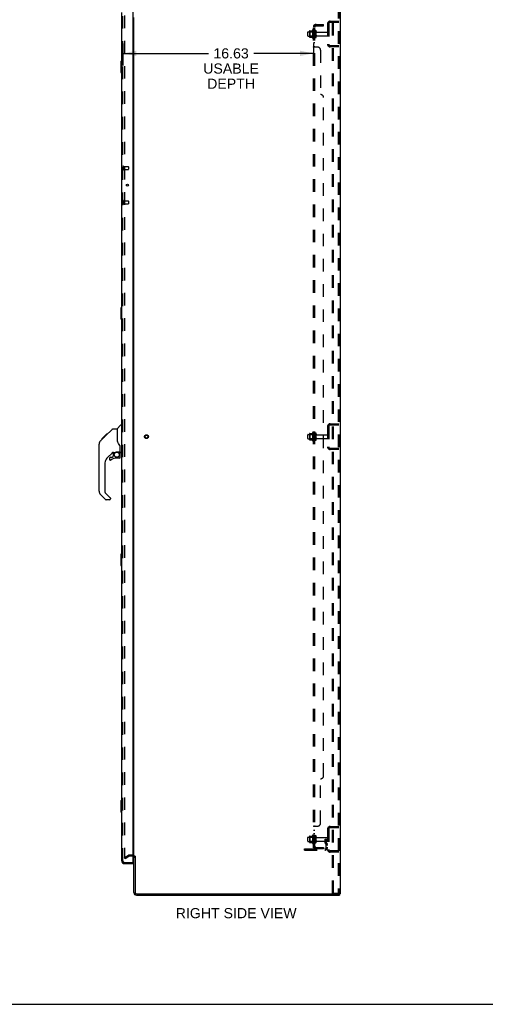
# Model space of a CAD drawing. Header units: inches. Extents: x 0 to 200, y 0 to 129.
# Tile 90 of 94: x 104 to 144, y 0 to 86. Entities that reach past the tile are written whole.
import ezdxf

# ---------------------------------------------------------------- set-up
doc = ezdxf.new("R2010")
doc.units = ezdxf.units.IN
doc.header["$LTSCALE"] = 11
doc.header["$MEASUREMENT"] = 0
doc.linetypes.add('HIDDEN', pattern=[0.2, 0.1, -0.1])
doc.layers.get('0').update_dxf_attribs({"linetype": 'CONTINUOUS'})
for name, color, linetype in [('DEFAULT_2', 8, 'HIDDEN'), ('DIMENSIONS', 7, 'CONTINUOUS'), ('DOOR_ASSEMBLY', 7, 'CONTINUOUS'), ('SUBPANEL', 7, 'CONTINUOUS')]:
    doc.layers.add(name, color=color, linetype=linetype)
doc.styles.get("Standard").update_dxf_attribs({"font": 'arial.ttf'})
doc.dimstyles.new('DIMSTYLE_1', dxfattribs={"dimtxt": 0.882353, "dimasz": 1.176471, "dimexe": 0.09, "dimexo": 0.07, "dimgap": 0.0375, "dimtad": 0, "dimtih": 1, "dimtoh": 1, "dimzin": 4, "dimdsep": 46, "dimtxsty": 'Standard', "dimblk": '_FILLED', "dimblk1": '_FILLED', "dimblk2": '_FILLED', "dimcen": 0.09, "dimadec": 3, "dimazin": 1, "dimtfac": 1, "dimtdec": 3, "dimtofl": 0, "dimtmove": 0, "dimatfit": 3, "dimldrblk": '_FILLED', "dimfxl": 0, "dimtolj": 1, "dimtzin": 4, "dimarcsym": 0})

# ---------------------------------------------------------------- blocks, each defined once
blk = doc.blocks.new('_FILLED')
at = {"color": 0, "linetype": 'ByBlock'}
blk.add_solid([(0, 0), (-1, 0.2), (-1, -0.2)], dxfattribs=at)
blk = doc.blocks.new('*D2')
at = {"layer": 'DIMENSIONS', "color": 2, "linetype": 'Continuous'}
for p, q in [((112.516, 83.822), (112.516, 81.899)), ((129.141, 83.822), (129.141, 81.899)), ((112.516, 82.958), (119.972, 82.958)), ((129.141, 82.958), (123.938, 82.958))]:
    blk.add_line(p, q, dxfattribs=at)
at = {"layer": 'DIMENSIONS', "color": 2, "linetype": 'Continuous', "xscale": 1.1764705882, "yscale": 1.1764705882, "zscale": 1.1764705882, "rotation": 180}
blk.add_blockref('_FILLED', (112.516, 82.958), dxfattribs=at)
at = {"layer": 'DIMENSIONS', "color": 2, "linetype": 'Continuous', "xscale": 1.1764705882, "yscale": 1.1764705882, "zscale": 1.1764705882}
blk.add_blockref('_FILLED', (129.141, 82.958), dxfattribs=at)
at = {"layer": 'DIMENSIONS', "color": 2, "linetype": 'Continuous', "insert": (121.955, 83.399), "char_height": 0.8824, "width": 4.85458, "attachment_point": 2, "line_spacing_factor": 0.9}
blk.add_mtext('16.63\\PUSABLE\\PDEPTH', dxfattribs=at)

msp = doc.modelspace()

# ---------------------------------------------------------------- linework, layer by layer
at = {"color": 3, "linetype": 'Continuous'}
for p, q in [((131.47, 89.417), (131.47, 9.625)), ((113.47, 12.969), (113.47, 86.073)), ((113.47, 9.767), (113.47, 12.917)), ((113.574, 12.928), (113.574, 9.767)), ((113.716, 9.625), (131.38, 9.625)), ((113.716, 9.521), (131.418, 9.521)), ((131.47, 9.625), (131.414, 9.625))]:
    msp.add_line(p, q, dxfattribs=at)
at = {"color": 7, "linetype": 'Continuous'}
for p, q in [((113.574, 12.917), (113.47, 12.917)), ((131.38, 9.625), (131.414, 9.625)), ((131.418, 9.625), (131.418, 9.521)), ((0, 0), (200, 0))]:
    msp.add_line(p, q, dxfattribs=at)
at = {"color": 3, "linetype": 'Continuous'}
for centre, radius, start, end in [((113.327, 12.774), 0.142, 0, 63.52966), ((113.716, 9.767), 0.246, 180, 270), ((113.716, 9.767), 0.142, 180, 270)]:
    msp.add_arc(centre, radius, start, end, dxfattribs=at)
at = {"layer": 'DEFAULT_2', "color": 8, "linetype": 'HIDDEN'}
for p, q in [((130.79, 9.708), (130.79, 89.333)), ((130.894, 9.708), (130.894, 89.333)), ((131.292, 89.303), (131.292, 9.738)), ((131.366, 89.303), (131.366, 9.738)), ((112.657, 86.255), (112.657, 12.786)), ((130.366, 85.524), (130.366, 83.767)), ((130.47, 85.524), (130.47, 83.767)), ((130.612, 85.771), (131.366, 85.771)), ((130.612, 85.667), (131.366, 85.667)), ((130.693, 85.771), (130.693, 85.667)), ((128.641, 84.488), (128.641, 84.803)), ((128.671, 84.833), (129.266, 84.833)), ((128.671, 84.458), (129.266, 84.458)), ((128.805, 84.901), (128.805, 84.39)), ((128.825, 84.829), (128.805, 84.849)), ((128.825, 84.462), (128.805, 84.442)), ((128.815, 84.923), (129.043, 84.923)), ((128.815, 84.368), (129.043, 84.368)), ((128.825, 84.829), (128.825, 84.462)), ((129.121, 84.829), (128.825, 84.829)), ((129.121, 84.462), (128.825, 84.462)), ((129.071, 85.002), (129.071, 84.29)), ((129.121, 84.829), (129.141, 84.849)), ((129.121, 84.829), (129.121, 84.462)), ((129.121, 84.462), (129.141, 84.442)), ((129.141, 84.98), (129.141, 84.312)), ((129.266, 84.388), (129.266, 84.903)), ((129.376, 84.388), (129.376, 84.903)), ((129.438, 84.811), (130.336, 84.811)), ((129.438, 84.481), (130.336, 84.481)), ((131.366, 83.625), (130.612, 83.625)), ((131.366, 83.521), (130.612, 83.521)), ((130.693, 83.625), (130.693, 83.521)), ((129.071, 49.877), (129.071, 49.165)), ((129.141, 49.855), (129.141, 49.187)), ((130.366, 50.399), (130.366, 48.642)), ((130.47, 50.399), (130.47, 48.642)), ((130.612, 50.646), (131.366, 50.646)), ((130.612, 50.542), (131.366, 50.542)), ((130.693, 50.646), (130.693, 50.542)), ((128.641, 49.363), (128.641, 49.678)), ((128.671, 49.708), (129.266, 49.708)), ((128.671, 49.333), (129.266, 49.333)), ((128.805, 49.776), (128.805, 49.265)), ((128.825, 49.704), (128.805, 49.724)), ((128.825, 49.337), (128.805, 49.317)), ((128.815, 49.798), (129.043, 49.798)), ((128.815, 49.243), (129.043, 49.243)), ((129.121, 49.704), (128.825, 49.704)), ((128.825, 49.704), (128.825, 49.337)), ((129.121, 49.337), (128.825, 49.337)), ((129.121, 49.704), (129.141, 49.724)), ((129.121, 49.704), (129.121, 49.337)), ((129.121, 49.337), (129.141, 49.317)), ((129.266, 49.263), (129.266, 49.778)), ((129.376, 49.263), (129.376, 49.778)), ((129.438, 49.686), (130.336, 49.686)), ((129.438, 49.356), (130.336, 49.356)), ((131.366, 48.5), (130.612, 48.5)), ((131.366, 48.396), (130.612, 48.396)), ((130.693, 48.5), (130.693, 48.396)), ((130.612, 15.521), (131.366, 15.521)), ((130.693, 15.521), (130.693, 15.417)), ((128.805, 14.651), (128.805, 14.14)), ((128.815, 14.673), (129.043, 14.673)), ((129.071, 14.752), (129.071, 14.04)), ((129.141, 14.73), (129.141, 14.062)), ((129.266, 14.138), (129.266, 14.653)), ((129.376, 14.138), (129.376, 14.653)), ((130.366, 15.274), (130.366, 13.517)), ((130.47, 15.274), (130.47, 13.517)), ((130.612, 15.417), (131.366, 15.417)), ((128.641, 14.238), (128.641, 14.553)), ((128.671, 14.583), (129.266, 14.583)), ((128.671, 14.208), (129.266, 14.208)), ((128.825, 14.579), (128.805, 14.599)), ((128.825, 14.212), (128.805, 14.192)), ((128.815, 14.118), (129.043, 14.118)), ((129.121, 14.579), (128.825, 14.579)), ((128.825, 14.579), (128.825, 14.212)), ((129.121, 14.212), (128.825, 14.212)), ((129.121, 14.579), (129.141, 14.599)), ((129.121, 14.579), (129.121, 14.212)), ((129.121, 14.212), (129.141, 14.192)), ((129.438, 14.561), (130.336, 14.561)), ((129.438, 14.231), (130.336, 14.231)), ((130.172, 14.396), (130.262, 14.396)), ((130.172, 14.055), (130.172, 14.396)), ((130.276, 14.221), (130.172, 14.221)), ((130.193, 13.989), (130.242, 13.921)), ((130.262, 14.396), (130.366, 14.396)), ((130.262, 13.695), (130.262, 14.396)), ((130.276, 14.055), (130.276, 14.396)), ((130.278, 14.049), (130.327, 13.982)), ((130.366, 14.396), (130.327, 14.396)), ((112.657, 12.806), (112.997, 13.002)), ((112.709, 12.716), (113.049, 12.912)), ((113.327, 13.021), (113.065, 13.021)), ((113.327, 12.917), (113.065, 12.917)), ((128.366, 13.552), (130.119, 13.552)), ((128.366, 13.448), (128.366, 13.552)), ((128.366, 13.448), (130.119, 13.448)), ((128.613, 13.448), (128.613, 13.552)), ((128.869, 13.448), (128.869, 13.552)), ((131.366, 13.375), (130.612, 13.375)), ((131.366, 13.271), (130.612, 13.271)), ((130.693, 13.375), (130.693, 13.271)), ((112.709, 12.716), (112.657, 12.806)), ((130.79, 9.708), (131.271, 9.708)), ((131.271, 9.708), (131.345, 9.708))]:
    msp.add_line(p, q, dxfattribs=at)
for points in [[(112.657, 12.786), (112.657, 12.784), (112.658, 12.782), (112.658, 12.78)], [(112.675, 12.766), (112.673, 12.766), (112.671, 12.767), (112.669, 12.767), (112.667, 12.768), (112.665, 12.769), (112.664, 12.771), (112.662, 12.772), (112.661, 12.774), (112.66, 12.776), (112.659, 12.778), (112.658, 12.78)], [(112.682, 12.769), (112.68, 12.768), (112.679, 12.767), (112.677, 12.767), (112.675, 12.766), (112.675, 12.766)], [(131.292, 9.738), (131.291, 9.73), (131.289, 9.723), (131.286, 9.717), (131.282, 9.712), (131.277, 9.709), (131.271, 9.708)], [(131.366, 9.738), (131.365, 9.73), (131.363, 9.723), (131.359, 9.717), (131.355, 9.712), (131.35, 9.709), (131.345, 9.708)]]:
    msp.add_lwpolyline(points, dxfattribs=at)
for radius in [0.164, 0.124]:
    msp.add_circle((114.574, 49.521), radius, dxfattribs=at)
for centre, radius, start, end in [((130.612, 85.524), 0.246, 90, 180), ((130.612, 85.524), 0.142, 90, 180), ((128.671, 84.803), 0.03, 90, 180.00001), ((128.671, 84.488), 0.03, 179.99999, 270), ((128.815, 84.913), 0.01, 90, 174.80617), ((128.946, 84.901), 0.141, 174.79195, 180), ((128.946, 84.39), 0.141, 180, 185.20805), ((128.815, 84.378), 0.01, 185.19383, 270), ((129.024, 84.933), 0.01, 270, 336.03207), ((129.024, 84.358), 0.01, 23.96793, 90), ((129.671, 84.646), 0.698, 149.33687, 156.03207), ((129.671, 84.646), 0.698, 203.96793, 210.66313), ((129.102, 84.98), 0.0384, 0, 145.55034), ((129.102, 84.312), 0.0384, 214.44966, 360), ((129.321, 84.903), 0.055, 360, 180), ((129.321, 84.388), 0.055, 180, 0), ((129.438, 84.873), 0.0625, 180, 270), ((129.438, 84.418), 0.0625, 90, 180), ((130.336, 84.781), 0.03, 360, 90), ((130.336, 84.511), 0.03, 270, 0), ((130.612, 83.767), 0.246, 180, 270), ((130.612, 83.767), 0.142, 180, 270), ((129.671, 49.521), 0.698, 149.33687, 156.03207), ((129.102, 49.855), 0.0384, 0, 145.55034), ((129.321, 49.778), 0.055, 360, 180), ((130.612, 50.399), 0.246, 90, 180), ((130.612, 50.399), 0.142, 90, 180), ((128.671, 49.678), 0.03, 90, 180.00001), ((128.671, 49.363), 0.03, 179.99999, 270), ((128.815, 49.788), 0.01, 90, 174.80617), ((128.946, 49.776), 0.141, 174.79195, 180), ((128.946, 49.265), 0.141, 180, 185.20805), ((128.815, 49.253), 0.01, 185.19383, 270), ((129.024, 49.808), 0.01, 270, 336.03207), ((129.024, 49.233), 0.01, 23.96793, 90), ((129.671, 49.521), 0.698, 203.96793, 210.66313), ((129.102, 49.187), 0.0384, 214.44966, 360), ((129.321, 49.263), 0.055, 180, 0), ((129.438, 49.748), 0.0625, 180, 270), ((129.438, 49.293), 0.0625, 90, 180), ((130.336, 49.656), 0.03, 360, 90), ((130.336, 49.386), 0.03, 270, 0), ((130.612, 48.642), 0.246, 180, 270), ((130.612, 48.642), 0.142, 180, 270), ((130.612, 15.274), 0.246, 90, 180), ((128.815, 14.663), 0.01, 90, 174.80617), ((128.946, 14.651), 0.141, 174.79195, 180), ((129.024, 14.683), 0.01, 270, 336.03207), ((129.671, 14.396), 0.698, 149.33687, 156.03207), ((129.102, 14.73), 0.0384, 0, 145.55034), ((129.321, 14.653), 0.055, 360, 180), ((129.438, 14.623), 0.0625, 180, 270), ((130.612, 15.274), 0.142, 90, 180), ((128.671, 14.553), 0.03, 90, 180.00001), ((128.671, 14.238), 0.03, 179.99999, 270), ((128.946, 14.14), 0.141, 180, 185.20805), ((128.815, 14.128), 0.01, 185.19383, 270), ((129.024, 14.108), 0.01, 23.96793, 90), ((129.671, 14.396), 0.698, 203.96793, 210.66313), ((129.102, 14.062), 0.0384, 214.44966, 360), ((129.321, 14.138), 0.055, 180, 0), ((129.438, 14.168), 0.0625, 90, 180), ((130.286, 14.055), 0.114, 180, 215.75389), ((130.158, 13.86), 0.104, 0, 35.75389), ((130.286, 14.055), 0.01, 180, 215.75389), ((130.158, 13.86), 0.208, 0, 35.75389), ((130.336, 14.531), 0.03, 360, 90), ((130.336, 14.261), 0.03, 270, 0), ((113.065, 12.884), 0.137, 90, 120), ((113.065, 12.884), 0.033, 90, 120), ((113.327, 12.774), 0.246, 0, 90), ((113.327, 12.774), 0.142, 63.52966, 90), ((130.119, 13.695), 0.246, 270, 360), ((130.119, 13.695), 0.142, 270, 360), ((130.612, 13.517), 0.246, 180, 270), ((130.612, 13.517), 0.142, 180, 270)]:
    msp.add_arc(centre, radius, start, end, dxfattribs=at)
at = {"layer": 'DOOR_ASSEMBLY', "color": 3, "linetype": 'Continuous'}
for p, q in [((112.412, 12.517), (112.412, 86.524)), ((113.391, 86.647), (113.391, 12.395)), ((112.658, 12.271), (113.391, 12.271))]:
    msp.add_line(p, q, dxfattribs=at)
at = {"layer": 'DOOR_ASSEMBLY', "color": 8, "linetype": 'HIDDEN'}
for p, q in [((112.516, 12.517), (112.516, 86.524)), ((112.559, 73.1), (112.559, 72.816)), ((112.559, 73.082), (113.006, 73.082)), ((113.016, 73.072), (113.016, 72.844)), ((112.559, 72.834), (113.006, 72.834)), ((112.559, 70.1), (112.559, 69.816)), ((112.559, 70.082), (113.006, 70.082)), ((112.559, 69.834), (113.006, 69.834)), ((113.016, 70.072), (113.016, 69.844)), ((112.658, 12.375), (113.371, 12.375))]:
    msp.add_line(p, q, dxfattribs=at)
at = {"layer": 'DOOR_ASSEMBLY', "color": 7, "linetype": 'Continuous'}
for p, q in [((112.352, 82.256), (112.352, 81.286)), ((112.412, 82.271), (112.367, 82.271)), ((112.398, 82.171), (112.398, 81.371)), ((112.367, 81.271), (112.412, 81.271)), ((112.836, 71.513), (112.836, 71.403)), ((112.352, 60.756), (112.352, 59.786)), ((112.412, 60.771), (112.367, 60.771)), ((112.398, 60.671), (112.398, 59.871)), ((112.367, 59.771), (112.412, 59.771)), ((110.977, 49.563), (111.601, 50.187)), ((111.657, 50.21), (112.018, 50.21)), ((112.018, 50.21), (112.018, 49.105)), ((112.024, 50.216), (112.321, 50.513)), ((112.412, 50.525), (112.349, 50.525)), ((110.558, 49.143), (110.538, 49.121)), ((110.558, 49.143), (110.837, 49.421)), ((110.664, 49.317), (110.667, 49.32)), ((110.664, 49.317), (110.731, 49.317)), ((110.667, 49.32), (110.734, 49.32)), ((110.669, 49.321), (111.078, 49.73)), ((110.669, 49.321), (110.735, 49.321)), ((110.816, 49.402), (110.75, 49.402)), ((110.836, 49.422), (110.969, 49.555)), ((110.836, 49.488), (110.903, 49.488)), ((110.985, 49.57), (110.918, 49.57)), ((110.977, 49.563), (110.941, 49.526)), ((110.995, 49.647), (111.061, 49.647)), ((111.078, 49.73), (111.08, 49.732)), ((111.078, 49.731), (111.145, 49.731)), ((111.145, 49.73), (111.078, 49.73)), ((111.08, 49.732), (111.147, 49.732)), ((112.037, 49.114), (112.018, 49.168)), ((112.066, 49.049), (112.037, 49.114)), ((110.443, 44.763), (110.443, 48.866)), ((111.629, 48.148), (111.128, 47.647)), ((111.664, 48.138), (111.664, 47.811)), ((111.706, 48.143), (111.794, 48.143)), ((111.979, 48.184), (112.274, 48.184)), ((112.156, 48.184), (112.236, 48.104)), ((112.294, 48.182), (112.294, 48.589)), ((112.333, 48.143), (112.412, 48.143)), ((111.349, 47.649), (111.349, 47.53)), ((111.427, 47.728), (111.58, 47.728)), ((111.588, 47.731), (111.66, 47.803)), ((112.215, 47.649), (111.979, 47.649)), ((112.228, 48.097), (112.222, 48.091)), ((112.274, 47.965), (112.294, 47.965)), ((112.294, 47.728), (112.294, 47.965)), ((110.955, 47.229), (110.955, 44.677)), ((111.011, 44.032), (110.559, 44.484)), ((110.978, 44.621), (111.414, 44.186)), ((111.349, 44.009), (111.066, 44.009)), ((111.427, 44.153), (111.427, 44.088)), ((112.352, 39.256), (112.352, 38.286)), ((112.412, 39.271), (112.367, 39.271)), ((112.398, 39.171), (112.398, 38.371)), ((112.367, 38.271), (112.412, 38.271)), ((112.352, 17.756), (112.352, 16.786)), ((112.412, 17.771), (112.367, 17.771)), ((112.398, 17.671), (112.398, 16.871)), ((112.367, 16.771), (112.412, 16.771)), ((113.371, 12.375), (113.391, 12.375)), ((113.391, 12.375), (113.391, 12.271))]:
    msp.add_line(p, q, dxfattribs=at)
for points in [[(112.397, 82.207), (112.397, 82.201), (112.398, 82.195), (112.398, 82.189), (112.398, 82.183), (112.398, 82.177), (112.398, 82.171)], [(112.398, 81.371), (112.398, 81.365), (112.398, 81.358), (112.398, 81.352), (112.398, 81.346), (112.397, 81.34), (112.397, 81.335)], [(112.397, 60.707), (112.397, 60.701), (112.398, 60.695), (112.398, 60.689), (112.398, 60.683), (112.398, 60.677), (112.398, 60.671)], [(112.398, 59.871), (112.398, 59.865), (112.398, 59.858), (112.398, 59.852), (112.398, 59.846), (112.397, 59.84), (112.397, 59.835)], [(111.601, 50.187), (111.609, 50.193), (111.617, 50.199), (111.627, 50.204), (111.636, 50.207), (111.647, 50.209), (111.657, 50.21)], [(110.558, 49.143), (110.538, 49.122), (110.513, 49.089), (110.491, 49.054), (110.473, 49.017), (110.46, 48.978), (110.45, 48.937), (110.444, 48.896), (110.443, 48.866)], [(110.857, 49.442), (110.843, 49.428), (110.837, 49.422)], [(110.941, 49.526), (110.919, 49.505), (110.898, 49.483), (110.857, 49.442)], [(112.24, 48.76), (112.19, 48.833), (112.141, 48.91), (112.1, 48.982), (112.066, 49.049)], [(111.794, 48.143), (111.795, 48.143), (111.803, 48.144), (111.811, 48.146), (111.821, 48.149), (111.833, 48.153), (111.846, 48.158), (111.861, 48.163), (111.878, 48.168), (111.895, 48.173), (111.913, 48.177), (111.932, 48.181), (111.952, 48.183), (111.97, 48.184), (111.979, 48.184)], [(112.236, 48.104), (112.236, 48.104), (112.235, 48.104), (112.234, 48.103), (112.233, 48.102), (112.232, 48.101), (112.228, 48.097)], [(112.294, 48.589), (112.293, 48.613), (112.288, 48.647), (112.279, 48.681), (112.267, 48.713), (112.252, 48.742), (112.24, 48.76)], [(112.274, 47.965), (112.273, 47.979), (112.271, 47.993), (112.269, 48.007), (112.265, 48.02), (112.26, 48.033), (112.254, 48.046), (112.247, 48.058), (112.24, 48.069), (112.231, 48.08), (112.222, 48.091)], [(112.397, 39.207), (112.397, 39.201), (112.398, 39.195), (112.398, 39.189), (112.398, 39.183), (112.398, 39.177), (112.398, 39.171)], [(112.398, 38.371), (112.398, 38.365), (112.398, 38.358), (112.398, 38.352), (112.398, 38.346), (112.397, 38.34), (112.397, 38.335)], [(112.397, 17.707), (112.397, 17.701), (112.398, 17.695), (112.398, 17.689), (112.398, 17.683), (112.398, 17.677), (112.398, 17.671)], [(112.398, 16.871), (112.398, 16.865), (112.398, 16.858), (112.398, 16.852), (112.398, 16.846), (112.397, 16.84), (112.397, 16.835)]]:
    msp.add_lwpolyline(points, dxfattribs=at)
at = {"layer": 'DOOR_ASSEMBLY', "color": 3, "linetype": 'Continuous'}
msp.add_circle((112.912, 71.458), 0.0938, dxfattribs=at)
at = {"layer": 'DOOR_ASSEMBLY', "color": 7, "linetype": 'Continuous'}
msp.add_circle((111.979, 47.944), 0.217, dxfattribs=at)
for centre, radius, start, end in [((112.367, 82.256), 0.015, 90, 180), ((112.397, 82.256), 0.015, 0, 90), ((112.367, 81.286), 0.015, 180, 270), ((112.397, 81.286), 0.015, 270, 360), ((112.367, 60.756), 0.015, 90, 180), ((112.397, 60.756), 0.015, 0, 90), ((112.367, 59.786), 0.015, 180, 270), ((112.397, 59.786), 0.015, 270, 360), ((112.038, 50.202), 0.0197, 135, 180), ((112.349, 50.485), 0.0394, 90, 135), ((110.876, 48.849), 0.433, 137.27268, 137.76144), ((111.706, 47.946), 0.197, 90, 135), ((112.097, 47.965), 0.197, 0, 45), ((112.274, 48.204), 0.0197, 270, 360), ((112.333, 48.182), 0.0394, 180, 270), ((111.546, 47.229), 0.591, 135, 180), ((111.427, 47.649), 0.0787, 90, 180), ((111.427, 47.53), 0.0787, 180, 309.5212), ((111.979, 46.861), 0.787, 90, 129.5212), ((111.58, 47.739), 0.0118, 270, 315), ((111.652, 47.811), 0.0118, 315, 360), ((112.215, 47.728), 0.0787, 270, 360), ((110.837, 44.763), 0.394, 180, 225), ((111.034, 44.677), 0.0787, 180, 225), ((111.066, 44.088), 0.0787, 225, 270), ((111.349, 44.088), 0.0787, 270, 360), ((111.38, 44.153), 0.0472, 0, 45), ((112.367, 39.256), 0.015, 90, 180), ((112.397, 39.256), 0.015, 0, 90), ((112.367, 38.286), 0.015, 180, 270), ((112.397, 38.286), 0.015, 270, 360), ((112.367, 17.756), 0.015, 90, 180), ((112.397, 17.756), 0.015, 0, 90), ((112.367, 16.786), 0.015, 180, 270), ((112.397, 16.786), 0.015, 270, 360)]:
    msp.add_arc(centre, radius, start, end, dxfattribs=at)
at = {"layer": 'DOOR_ASSEMBLY', "color": 8, "linetype": 'HIDDEN'}
for centre, radius, start, end in [((112.537, 73.1), 0.0215, 0, 180), ((113.006, 73.072), 0.01, 0, 90), ((112.537, 72.816), 0.0215, 180, 360), ((113.006, 72.844), 0.01, 270, 360), ((112.537, 70.1), 0.0215, 0, 180), ((112.537, 69.816), 0.0215, 180, 360), ((113.006, 70.072), 0.01, 0, 90), ((113.006, 69.844), 0.01, 270, 360), ((112.658, 12.517), 0.142, 180, 270)]:
    msp.add_arc(centre, radius, start, end, dxfattribs=at)
at = {"layer": 'DOOR_ASSEMBLY', "color": 3, "linetype": 'Continuous'}
for centre, radius, start, end in [((112.658, 12.517), 0.246, 180, 270), ((113.371, 12.395), 0.02, 270, 360)]:
    msp.add_arc(centre, radius, start, end, dxfattribs=at)
at = {"layer": 'SUBPANEL', "color": 8, "linetype": 'HIDDEN'}
for p, q in [((129.141, 13.677), (129.141, 85.365)), ((129.266, 85.365), (129.141, 85.365)), ((129.195, 85.403), (129.291, 85.324)), ((129.266, 13.677), (129.266, 85.365)), ((129.378, 85.49), (130.016, 85.49)), ((129.378, 85.365), (130.016, 85.365)), ((129.766, 85.365), (129.766, 85.49)), ((130.016, 85.365), (130.016, 85.49)), ((129.266, 84.896), (129.141, 84.896)), ((129.266, 84.396), (129.141, 84.396)), ((129.266, 84.168), (129.141, 84.168)), ((129.266, 83.887), (129.141, 83.887)), ((129.141, 83.524), (129.141, 83.525)), ((129.266, 83.525), (129.141, 83.525)), ((129.16, 83.507), (129.157, 83.508)), ((129.516, 83.49), (129.195, 83.49)), ((129.766, 83.24), (129.766, 79.365)), ((130.016, 19.927), (130.016, 79.115)), ((129.266, 49.771), (129.141, 49.771)), ((129.266, 49.271), (129.141, 49.271)), ((129.766, 15.802), (129.766, 19.677)), ((129.266, 15.517), (129.141, 15.517)), ((129.195, 15.552), (129.516, 15.552)), ((129.266, 15.518), (129.266, 15.517)), ((129.266, 15.155), (129.141, 15.155)), ((129.266, 14.874), (129.141, 14.874)), ((129.266, 14.646), (129.141, 14.646)), ((129.266, 14.146), (129.141, 14.146)), ((129.266, 13.677), (129.141, 13.677)), ((129.195, 13.639), (129.291, 13.718)), ((129.378, 13.677), (130.016, 13.677)), ((130.016, 13.552), (129.378, 13.552)), ((129.766, 13.677), (129.766, 13.552)), ((130.016, 13.677), (130.016, 13.552))]:
    msp.add_line(p, q, dxfattribs=at)
for points in [[(129.163, 85.385), (129.16, 85.383), (129.157, 85.382), (129.154, 85.38), (129.151, 85.379), (129.148, 85.377), (129.146, 85.375), (129.144, 85.373), (129.143, 85.371), (129.142, 85.369), (129.141, 85.368), (129.141, 85.366), (129.141, 85.365)], [(129.195, 85.403), (129.193, 85.401), (129.19, 85.399), (129.188, 85.397), (129.184, 85.395), (129.181, 85.393), (129.178, 85.391), (129.174, 85.39), (129.17, 85.388), (129.163, 85.385)], [(129.209, 85.365), (129.208, 85.365), (129.208, 85.365), (129.207, 85.365), (129.207, 85.365), (129.206, 85.365), (129.206, 85.365), (129.206, 85.365)], [(129.206, 85.365), (129.206, 85.365), (129.206, 85.365), (129.206, 85.365), (129.206, 85.365), (129.207, 85.365), (129.207, 85.365), (129.207, 85.365), (129.208, 85.364), (129.208, 85.364), (129.209, 85.364), (129.21, 85.364), (129.21, 85.364), (129.211, 85.364), (129.212, 85.364), (129.212, 85.364), (129.213, 85.364), (129.214, 85.363), (129.214, 85.363), (129.215, 85.363), (129.216, 85.363), (129.216, 85.363), (129.217, 85.363), (129.218, 85.362), (129.219, 85.362), (129.22, 85.362), (129.22, 85.362), (129.221, 85.362), (129.222, 85.361), (129.223, 85.361), (129.223, 85.361), (129.224, 85.361), (129.225, 85.361), (129.226, 85.36), (129.227, 85.36), (129.228, 85.36), (129.228, 85.36), (129.229, 85.359), (129.23, 85.359), (129.231, 85.359), (129.232, 85.359), (129.233, 85.358), (129.234, 85.358), (129.235, 85.358), (129.236, 85.357), (129.237, 85.357), (129.238, 85.357), (129.238, 85.356), (129.239, 85.356), (129.24, 85.356), (129.241, 85.355), (129.242, 85.355), (129.243, 85.354), (129.244, 85.354), (129.245, 85.354), (129.247, 85.353), (129.248, 85.353), (129.248, 85.352), (129.249, 85.352), (129.25, 85.352), (129.251, 85.351), (129.252, 85.351), (129.253, 85.35), (129.254, 85.35), (129.255, 85.35), (129.256, 85.349), (129.257, 85.349), (129.257, 85.348), (129.258, 85.348), (129.259, 85.348), (129.26, 85.347), (129.26, 85.347), (129.261, 85.346), (129.262, 85.346), (129.263, 85.346), (129.263, 85.345), (129.264, 85.345), (129.265, 85.345), (129.265, 85.344), (129.266, 85.344), (129.267, 85.344), (129.267, 85.343), (129.268, 85.343), (129.268, 85.343), (129.269, 85.342), (129.269, 85.342), (129.269, 85.342), (129.27, 85.342), (129.27, 85.342)], [(129.28, 85.341), (129.278, 85.343), (129.276, 85.345), (129.274, 85.348), (129.272, 85.35), (129.271, 85.352), (129.269, 85.355), (129.268, 85.357), (129.267, 85.359), (129.266, 85.361), (129.266, 85.363), (129.266, 85.365)], [(129.27, 85.342), (129.27, 85.342), (129.27, 85.342), (129.27, 85.342), (129.269, 85.342), (129.269, 85.342), (129.269, 85.342), (129.268, 85.343), (129.268, 85.343), (129.268, 85.343), (129.267, 85.344), (129.267, 85.344), (129.266, 85.344)], [(129.291, 85.324), (129.292, 85.324), (129.292, 85.325), (129.292, 85.326), (129.291, 85.327), (129.291, 85.328), (129.29, 85.329), (129.289, 85.331), (129.288, 85.332), (129.287, 85.334), (129.285, 85.335), (129.284, 85.337), (129.28, 85.341)], [(129.157, 83.508), (129.154, 83.51), (129.151, 83.511), (129.148, 83.513), (129.146, 83.515), (129.144, 83.517), (129.143, 83.519), (129.142, 83.52), (129.141, 83.522), (129.141, 83.524), (129.141, 83.525)], [(129.143, 83.519), (129.142, 83.52), (129.141, 83.522)], [(129.151, 83.511), (129.148, 83.513), (129.146, 83.515), (129.144, 83.517)], [(129.174, 83.501), (129.167, 83.504), (129.163, 83.505), (129.16, 83.507)], [(129.195, 83.49), (129.193, 83.491), (129.19, 83.493), (129.188, 83.494), (129.184, 83.496), (129.181, 83.497), (129.178, 83.499), (129.174, 83.501)], [(129.195, 83.49), (129.193, 83.491), (129.19, 83.493), (129.188, 83.494), (129.184, 83.496)], [(129.269, 83.518), (129.268, 83.519), (129.267, 83.521), (129.266, 83.522), (129.266, 83.524), (129.266, 83.525)], [(129.274, 83.513), (129.272, 83.515), (129.271, 83.516), (129.269, 83.518), (129.268, 83.519), (129.267, 83.521), (129.266, 83.522), (129.266, 83.524), (129.266, 83.525)], [(129.276, 83.512), (129.274, 83.513), (129.272, 83.515), (129.271, 83.516)], [(129.291, 83.49), (129.292, 83.491), (129.292, 83.493), (129.292, 83.495), (129.291, 83.496), (129.291, 83.498), (129.29, 83.499), (129.289, 83.501), (129.288, 83.502), (129.287, 83.504), (129.285, 83.505), (129.284, 83.507), (129.282, 83.508), (129.28, 83.509), (129.276, 83.512)], [(129.291, 83.49), (129.292, 83.491), (129.292, 83.493), (129.292, 83.495), (129.291, 83.496), (129.291, 83.498), (129.29, 83.499), (129.289, 83.501), (129.288, 83.502), (129.287, 83.504), (129.285, 83.505), (129.284, 83.507), (129.282, 83.508)], [(129.16, 15.535), (129.157, 15.534), (129.154, 15.532), (129.151, 15.53), (129.148, 15.529), (129.146, 15.527), (129.144, 15.525), (129.143, 15.523), (129.142, 15.521), (129.141, 15.52), (129.141, 15.518), (129.141, 15.517)], [(129.141, 15.52), (129.141, 15.518), (129.141, 15.517)], [(129.154, 15.532), (129.151, 15.53), (129.148, 15.529), (129.146, 15.527), (129.144, 15.525), (129.143, 15.523), (129.142, 15.521)], [(129.167, 15.538), (129.163, 15.537), (129.16, 15.535)], [(129.195, 15.552), (129.193, 15.55), (129.19, 15.549), (129.188, 15.547), (129.184, 15.546), (129.181, 15.544), (129.178, 15.543), (129.174, 15.541), (129.167, 15.538)], [(129.195, 15.552), (129.193, 15.55), (129.19, 15.549), (129.188, 15.547), (129.184, 15.546), (129.181, 15.544)], [(129.28, 15.532), (129.276, 15.53), (129.274, 15.528), (129.272, 15.527), (129.271, 15.525), (129.269, 15.524), (129.268, 15.523), (129.267, 15.521), (129.266, 15.52), (129.266, 15.518), (129.266, 15.517)], [(129.274, 15.528), (129.272, 15.527), (129.271, 15.525), (129.269, 15.524), (129.268, 15.523), (129.267, 15.521), (129.266, 15.52)], [(129.291, 15.552), (129.292, 15.55), (129.292, 15.549), (129.292, 15.547), (129.291, 15.545), (129.291, 15.544), (129.29, 15.542), (129.289, 15.541), (129.288, 15.539), (129.287, 15.538), (129.285, 15.536), (129.284, 15.535), (129.282, 15.534), (129.28, 15.532)], [(129.289, 15.541), (129.288, 15.539), (129.287, 15.538), (129.285, 15.536), (129.284, 15.535), (129.282, 15.534)], [(129.291, 15.552), (129.292, 15.55), (129.292, 15.549), (129.292, 15.547), (129.291, 15.545), (129.291, 15.544), (129.29, 15.542)], [(129.17, 13.654), (129.163, 13.657), (129.16, 13.658), (129.157, 13.66), (129.154, 13.661), (129.151, 13.663), (129.148, 13.665), (129.146, 13.667), (129.144, 13.669), (129.143, 13.67), (129.142, 13.672), (129.141, 13.674), (129.141, 13.676), (129.141, 13.677)], [(129.195, 13.639), (129.193, 13.641), (129.19, 13.643), (129.188, 13.645), (129.184, 13.647), (129.181, 13.649), (129.178, 13.65), (129.174, 13.652), (129.17, 13.654)], [(129.27, 13.7), (129.27, 13.7), (129.27, 13.7), (129.27, 13.7), (129.269, 13.7), (129.269, 13.7), (129.268, 13.699), (129.268, 13.699), (129.268, 13.699), (129.267, 13.698), (129.266, 13.698), (129.266, 13.698), (129.265, 13.697), (129.265, 13.697), (129.264, 13.697), (129.263, 13.696), (129.263, 13.696), (129.262, 13.696), (129.261, 13.695), (129.261, 13.695), (129.26, 13.695), (129.259, 13.694), (129.259, 13.694), (129.258, 13.694), (129.257, 13.693), (129.256, 13.693), (129.256, 13.693), (129.255, 13.692), (129.254, 13.692), (129.253, 13.691), (129.253, 13.691), (129.252, 13.691), (129.251, 13.69), (129.25, 13.69), (129.249, 13.69), (129.248, 13.689), (129.248, 13.689), (129.247, 13.689), (129.246, 13.688), (129.245, 13.688), (129.244, 13.687), (129.243, 13.687), (129.242, 13.687), (129.241, 13.686), (129.24, 13.686), (129.239, 13.686), (129.238, 13.685), (129.237, 13.685), (129.236, 13.684), (129.235, 13.684), (129.234, 13.684), (129.233, 13.683), (129.231, 13.683), (129.23, 13.683), (129.229, 13.682), (129.228, 13.682), (129.227, 13.682), (129.226, 13.681), (129.225, 13.681), (129.224, 13.681), (129.223, 13.68), (129.222, 13.68), (129.221, 13.68), (129.22, 13.68), (129.219, 13.679), (129.218, 13.679), (129.217, 13.679), (129.216, 13.679), (129.215, 13.678), (129.214, 13.678), (129.213, 13.678), (129.212, 13.678), (129.211, 13.678), (129.21, 13.678), (129.21, 13.677), (129.209, 13.677), (129.208, 13.677), (129.207, 13.677), (129.207, 13.677), (129.206, 13.677), (129.206, 13.677), (129.206, 13.677)], [(129.206, 13.677), (129.206, 13.677), (129.206, 13.677), (129.206, 13.677), (129.206, 13.677), (129.207, 13.677), (129.207, 13.677), (129.208, 13.677), (129.208, 13.677), (129.209, 13.677), (129.209, 13.677)], [(129.284, 13.705), (129.28, 13.701), (129.278, 13.699), (129.276, 13.696), (129.274, 13.694), (129.272, 13.692), (129.271, 13.689), (129.269, 13.687), (129.268, 13.685), (129.267, 13.683), (129.266, 13.681), (129.266, 13.679), (129.266, 13.677)], [(129.266, 13.697), (129.266, 13.697), (129.267, 13.698), (129.267, 13.698), (129.268, 13.699), (129.268, 13.699), (129.268, 13.699), (129.269, 13.699), (129.269, 13.7), (129.269, 13.7), (129.27, 13.7), (129.27, 13.7)], [(129.291, 13.718), (129.292, 13.717), (129.292, 13.717), (129.292, 13.716), (129.291, 13.715), (129.291, 13.714), (129.29, 13.712), (129.289, 13.711), (129.288, 13.71), (129.287, 13.708), (129.285, 13.706), (129.284, 13.705)]]:
    msp.add_lwpolyline(points, dxfattribs=at)
for centre, radius, start, end in [((129.378, 85.253), 0.237, 90, 180), ((129.378, 85.253), 0.112, 90, 180), ((129.516, 83.24), 0.25, 0, 90), ((129.766, 79.115), 0.25, 0, 90), ((129.766, 19.927), 0.25, 270, 360), ((129.516, 15.802), 0.25, 270, 360), ((129.378, 13.789), 0.237, 180, 270), ((129.378, 13.789), 0.112, 180, 270)]:
    msp.add_arc(centre, radius, start, end, dxfattribs=at)

# ---------------------------------------------------------------- texts
at = {"layer": 'DIMENSIONS', "color": 2, "linetype": 'Continuous', "insert": (122.396, 8.395), "char_height": 0.88235, "width": 10.52263, "attachment_point": 2, "line_spacing_factor": 0.9}
msp.add_mtext('RIGHT SIDE VIEW', dxfattribs=at)

# ---------------------------------------------------------------- dimensions: what is measured, and where the dimension line sits
at = {"layer": 'DIMENSIONS', "color": 2, "linetype": 'Continuous'}
dim = msp.add_linear_dim(base=(129.140715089, 82.958306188), p1=(112.515715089, 81.829482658), p2=(129.140715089, 81.829482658), text='<>\\PUSABLE\\PDEPTH', dimstyle='DIMSTYLE_1', dxfattribs=at)
dim.commit()
dim.dimension.update_dxf_attribs({"geometry": '*D2', "text_midpoint": (121.954996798, 81.634776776), "dimtype": 160})

doc.saveas('drawing.dxf')
